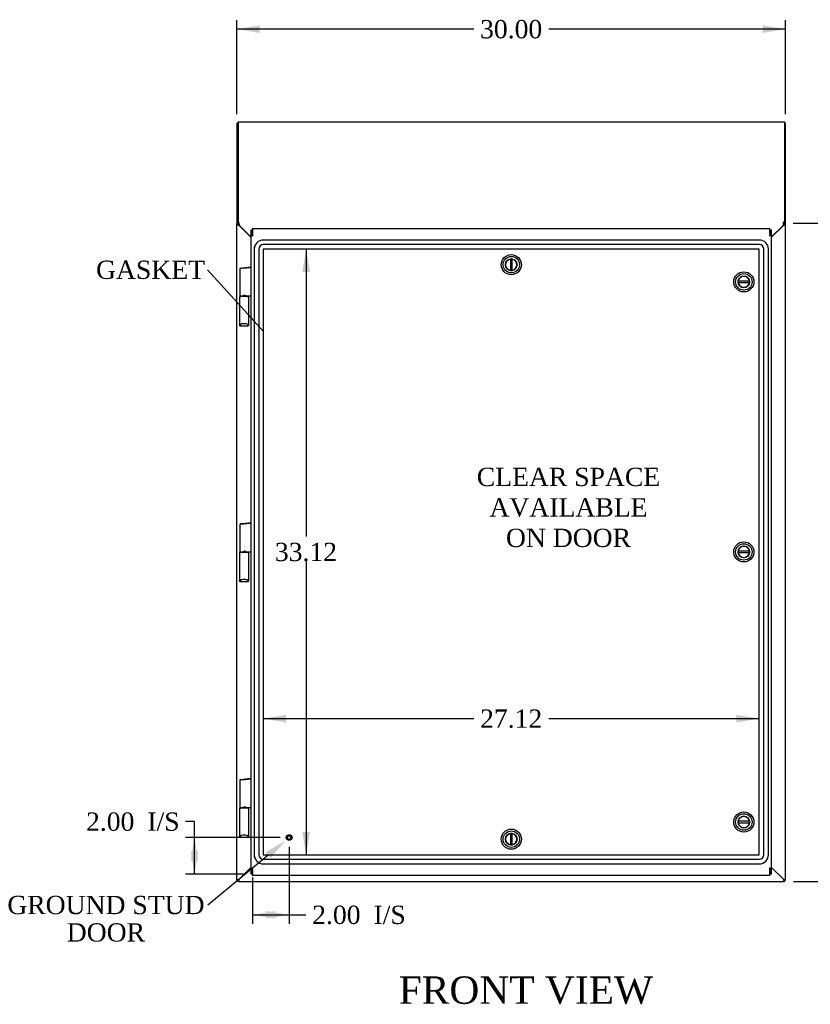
# Model space of a CAD drawing. Header units: inches. Extents: x 1 to 240, y -1 to 159.
# Tile 8 of 18: x 43 to 86, y 54 to 108. Entities that reach past the tile are written whole.
import ezdxf
from ezdxf import colors
from ezdxf.entities.mleader import LeaderData, LeaderLine
from ezdxf.enums import TextEntityAlignment as Align
from ezdxf.lldxf.tags import DXFTag
from ezdxf.math import Vec2, Vec3

# ---------------------------------------------------------------- set-up
doc = ezdxf.new("R2010")
doc.units = ezdxf.units.IN
doc.header["$MEASUREMENT"] = 0
for name, color, linetype in [('COM70220', 7, 'Continuous'), ('COM70700-5', 7, 'Continuous'), ('COM70702-9', 7, 'Continuous'), ('COM70703-4', 7, 'Continuous'), ('COM70705-9', 7, 'Continuous'), ('Default', 7, 'Continuous'), ('DV1_Default', 7, 'Continuous'), ('HNG86659-1', 7, 'Continuous'), ('LOK10031', 7, 'Continuous'), ('LOK10031_INSERT', 7, 'Continuous'), ('STD26258', 7, 'Continuous')]:
    doc.layers.add(name, color=color, linetype=linetype)
doc.styles.add('SEACAD_Times_New_Roman', font='times.ttf')
tags = doc.linetypes.add('HIDDEN2', pattern=[0.1875, 0.125, -0.0625]).pattern_tags.tags
tags[6:7] = [DXFTag(74, 4), DXFTag(75, 0), DXFTag(340, '0'), DXFTag(46, 0.0), DXFTag(50, 0.0), DXFTag(44, 0.0), DXFTag(45, 0.0)]
tags[4:5] = [DXFTag(74, 4), DXFTag(75, 0), DXFTag(340, '0'), DXFTag(46, 0.0), DXFTag(50, 0.0), DXFTag(44, 0.0), DXFTag(45, 0.0)]
doc.dimstyles.new('HAMMOND_(STH_-_240x160)', dxfattribs={"dimtxt": 1, "dimasz": 1.25, "dimexe": 0.5, "dimexo": 0.5, "dimgap": 0.25, "dimtad": 0, "dimtih": 1, "dimtoh": 1, "dimzin": 0, "dimdsep": 46, "dimtxsty": 'SEACAD_Times_New_Roman', "dimblk1": '_SE_FILLED', "dimblk2": '_SE_FILLED', "dimsah": 1, "dimcen": 0.5, "dimadec": 0, "dimazin": 0, "dimtfac": 0.8, "dimtofl": 0, "dimtmove": 0, "dimatfit": 3, "dimfxl": 1, "dimtolj": 1, "dimtzin": 0, "dimarcsym": 0})

# ---------------------------------------------------------------- blocks, each defined once
blk = doc.blocks.new('_SE_FILLED')
at = {"color": 0}
blk.add_line((0, 0), (-1, 0), dxfattribs=at)
blk.add_solid([(0, 0), (-1, -0.1665), (-1, 0.1665), (0, 0)], dxfattribs=at)
blk = doc.blocks.new('SE')
at = {"layer": 'COM70220', "color": 7, "linetype": 'HIDDEN2'}
for p, q in [((83.5, 95.989), (56.381, 95.989)), ((83.5, 95.988), (56.381, 95.988)), ((55.881, 95.489), (55.881, 62.37)), ((55.882, 95.489), (55.882, 62.37)), ((56.131, 95.489), (56.131, 62.37)), ((56.38, 95.489), (56.38, 62.37)), ((83.5, 95.739), (56.381, 95.739)), ((83.5, 95.49), (56.381, 95.49)), ((56.381, 95.489), (56.381, 62.37)), ((83.5, 95.489), (56.381, 95.489)), ((83.5, 62.37), (83.5, 95.489)), ((83.501, 62.37), (83.501, 95.489)), ((83.75, 62.37), (83.75, 95.489)), ((83.999, 62.37), (83.999, 95.489)), ((84, 62.37), (84, 95.489)), ((56.381, 62.37), (83.5, 62.37)), ((56.381, 62.369), (83.5, 62.369)), ((56.381, 62.12), (83.5, 62.12)), ((56.381, 61.871), (83.5, 61.871)), ((56.381, 61.87), (83.5, 61.87))]:
    blk.add_line(p, q, dxfattribs=at)
for centre, radius, start, end in [((56.381, 95.489), 0.5, 90, 180), ((56.381, 95.489), 0.499, 90, 180), ((83.5, 95.489), 0.5, 0, 90), ((83.5, 95.489), 0.499, 0, 90), ((56.381, 95.489), 0.25, 90, 180), ((56.381, 95.489), 0.001, 90, 180), ((83.5, 95.489), 0.25, 0, 90), ((83.5, 95.489), 0.001, 0, 90), ((56.381, 62.37), 0.5, 180, 270), ((56.381, 62.37), 0.499, 180, 270), ((56.381, 62.37), 0.25, 180, 270), ((56.381, 62.37), 0.001, 180, 270), ((83.5, 62.37), 0.5, 270, 0), ((83.5, 62.37), 0.001, 270, 0), ((83.5, 62.37), 0.25, 270, 0), ((83.5, 62.37), 0.499, 270, 0)]:
    blk.add_arc(centre, radius, start, end, dxfattribs=at)
at = {"layer": 'COM70700-5', "color": 7, "linetype": 'Continuous'}
for p, q in [((55.013, 102.37), (54.941, 102.37)), ((54.941, 102.37), (54.941, 96.875)), ((84.869, 102.37), (84.941, 102.37)), ((84.941, 96.875), (84.941, 102.37)), ((55.013, 96.875), (55.013, 96.939)), ((84.869, 96.939), (84.869, 96.875)), ((54.941, 96.875), (54.945, 96.873)), ((54.941, 96.875), (55.013, 96.875)), ((54.941, 60.98), (54.941, 96.875)), ((55.014, 96.873), (54.945, 96.873)), ((55.013, 96.875), (55.014, 96.873)), ((55.049, 96.798), (55.725, 96.121)), ((84.155, 96.12), (84.833, 96.798)), ((84.867, 96.873), (84.869, 96.875)), ((84.867, 96.873), (84.936, 96.873)), ((84.941, 96.875), (84.869, 96.875)), ((84.936, 96.873), (84.941, 96.875)), ((84.941, 60.98), (84.941, 96.875)), ((55.049, 61.016), (55.725, 61.692)), ((84.155, 61.693), (84.833, 61.016)), ((54.945, 60.982), (54.941, 60.98)), ((54.941, 60.98), (55.013, 60.98)), ((55.014, 60.982), (54.945, 60.982)), ((55.014, 60.982), (55.013, 60.98)), ((84.867, 60.982), (84.936, 60.982)), ((84.867, 60.982), (84.869, 60.98)), ((84.941, 60.98), (84.869, 60.98)), ((84.936, 60.982), (84.941, 60.98))]:
    blk.add_line(p, q, dxfattribs=at)
for centre, radius, start, end in [((55.225, 96.925), 0.217, 193.924, 215.7586), ((84.656, 96.925), 0.217, 324.2414, 346.076), ((55.691, 96.158), 0.25, 132.3185, 135.3407), ((84.191, 96.158), 0.25, 44.6593, 47.6815)]:
    blk.add_arc(centre, radius, start, end, dxfattribs=at)
for points, knots in [([(54.941, 102.37), (54.941, 102.374), (54.943, 102.377), (54.954, 102.384), (54.962, 102.388), (54.982, 102.395), (54.994, 102.398), (55.009, 102.402), (55.011, 102.403), (55.012, 102.403)], [0, 0, 0, 0, 0.25, 0.25, 0.5, 0.5, 0.75, 0.75, 0.7817374, 0.7817374, 0.7817374, 0.7817374]), ([(84.941, 102.37), (84.941, 102.374), (84.938, 102.377), (84.927, 102.384), (84.919, 102.388), (84.899, 102.395), (84.887, 102.398), (84.872, 102.402), (84.871, 102.403), (84.869, 102.403)], [0, 0, 0, 0, 0.25, 0.25, 0.5, 0.5, 0.75, 0.75, 0.7817379, 0.7817379, 0.7817379, 0.7817379]), ([(54.945, 96.873), (54.948, 96.866), (54.953, 96.86), (54.966, 96.848), (54.975, 96.842), (54.993, 96.829), (55.003, 96.823), (55.025, 96.81), (55.037, 96.804), (55.049, 96.798)], [0, 0, 0, 0, 0.25, 0.25, 0.5, 0.5, 0.75, 0.75, 1, 1, 1, 1]), ([(84.833, 96.798), (84.844, 96.804), (84.856, 96.81), (84.878, 96.823), (84.888, 96.829), (84.907, 96.842), (84.915, 96.848), (84.928, 96.86), (84.933, 96.866), (84.936, 96.873)], [0, 0, 0, 0, 0.25, 0.25, 0.5, 0.5, 0.75, 0.75, 1, 1, 1, 1]), ([(55.049, 61.016), (55.037, 61.013), (55.025, 61.01), (55.003, 61.004), (54.993, 61.002), (54.975, 60.996), (54.966, 60.993), (54.953, 60.988), (54.948, 60.985), (54.945, 60.982)], [0, 0, 0, 0, 0.25, 0.25, 0.5, 0.5, 0.75, 0.75, 1, 1, 1, 1]), ([(55.049, 61.016), (55.041, 61.01), (55.033, 61.004), (55.021, 60.993), (55.016, 60.988), (55.014, 60.982)], [0, 0, 0, 0, 0.5, 0.5, 1, 1, 1, 1]), ([(84.833, 61.016), (84.836, 61.013), (84.84, 61.01), (84.848, 61.004), (84.851, 61.002), (84.857, 60.996), (84.86, 60.993), (84.864, 60.988), (84.866, 60.985), (84.867, 60.982)], [0, 0, 0, 0, 0.25, 0.25, 0.5, 0.5, 0.75, 0.75, 1, 1, 1, 1]), ([(84.833, 61.016), (84.844, 61.013), (84.856, 61.01), (84.878, 61.004), (84.888, 61.002), (84.907, 60.996), (84.915, 60.993), (84.928, 60.988), (84.933, 60.985), (84.936, 60.982)], [0, 0, 0, 0, 0.25, 0.25, 0.5, 0.5, 0.75, 0.75, 1, 1, 1, 1])]:
    blk.add_open_spline(points, degree=3, knots=knots, dxfattribs=at)
at = {"layer": 'COM70702-9', "color": 7, "linetype": 'Continuous'}
for p, q in [((55.013, 102.453), (84.869, 102.453)), ((55.013, 102.453), (55.013, 97.004)), ((84.869, 102.453), (84.869, 97.004)), ((55.013, 96.939), (55.013, 97.004)), ((55.013, 97.004), (55.051, 96.933)), ((55.013, 96.939), (55.051, 96.868)), ((55.051, 96.868), (55.051, 96.933)), ((84.831, 96.933), (84.869, 97.004)), ((84.831, 96.868), (84.869, 96.939)), ((84.831, 96.868), (84.831, 96.933)), ((84.869, 97.004), (84.869, 96.939)), ((55.064, 96.835), (55.075, 96.79)), ((55.075, 96.79), (55.725, 96.139)), ((84.155, 96.139), (84.807, 96.79)), ((84.807, 96.79), (84.817, 96.835))]:
    blk.add_line(p, q, dxfattribs=at)
for centre, radius, start, end in [((54.14, 96.755), 0.928, 5.002, 11.1068), ((85.742, 96.755), 0.928, 168.8932, 174.998), ((54.946, 96.805), 0.122, 14.6417, 31.3634), ((84.935, 96.805), 0.122, 148.6366, 165.3583)]:
    blk.add_arc(centre, radius, start, end, dxfattribs=at)
at = {"layer": 'COM70703-4', "color": 7, "linetype": 'Continuous'}
for p, q in [((55.049, 61.016), (55.725, 61.692)), ((84.155, 61.693), (84.833, 61.016)), ((55.015, 60.981), (55.013, 60.98)), ((55.013, 60.908), (55.013, 60.98)), ((55.015, 60.912), (55.013, 60.908)), ((55.013, 60.908), (84.869, 60.908)), ((55.015, 60.981), (55.015, 60.912)), ((84.869, 60.98), (84.866, 60.981)), ((84.866, 60.981), (84.866, 60.912)), ((84.869, 60.908), (84.866, 60.912)), ((84.869, 60.908), (84.869, 60.98))]:
    blk.add_line(p, q, dxfattribs=at)
for points in [[(55.049, 61.016), (55.046, 61.012), (55.043, 61.008), (55.037, 61.001), (55.035, 60.997), (55.029, 60.991), (55.026, 60.988), (55.021, 60.984), (55.018, 60.982), (55.015, 60.981)], [(55.049, 61.016), (55.046, 61.004), (55.043, 60.992), (55.037, 60.97), (55.035, 60.96), (55.029, 60.942), (55.026, 60.933), (55.021, 60.92), (55.018, 60.915), (55.015, 60.912)], [(84.866, 60.981), (84.863, 60.982), (84.86, 60.984), (84.855, 60.988), (84.852, 60.991), (84.847, 60.997), (84.844, 61.001), (84.838, 61.008), (84.835, 61.012), (84.833, 61.016)], [(84.866, 60.912), (84.863, 60.915), (84.86, 60.92), (84.855, 60.933), (84.852, 60.942), (84.847, 60.96), (84.844, 60.97), (84.838, 60.992), (84.835, 61.004), (84.833, 61.016)]]:
    blk.add_open_spline(points, degree=3, knots=[0, 0, 0, 0, 0.25, 0.25, 0.5, 0.5, 0.75, 0.75, 1, 1, 1, 1], dxfattribs=at)
at = {"layer": 'COM70705-9', "color": 7, "linetype": 'Continuous'}
for p, q in [((55.725, 96.242), (55.725, 96.552)), ((55.725, 96.552), (55.797, 96.552)), ((55.797, 96.617), (55.797, 96.3)), ((55.797, 96.617), (84.083, 96.617)), ((55.797, 96.242), (55.797, 96.552)), ((84.083, 96.3), (84.083, 96.617)), ((84.083, 96.552), (84.083, 96.242)), ((84.083, 96.552), (84.155, 96.552)), ((84.155, 96.552), (84.155, 96.242)), ((55.725, 96.242), (55.797, 96.242)), ((55.725, 61.618), (55.725, 96.242)), ((55.797, 96.3), (55.797, 96.235)), ((55.797, 96.242), (55.797, 96.235)), ((55.797, 96.235), (55.833, 96.202)), ((55.797, 96.235), (55.833, 96.202)), ((84.083, 96.235), (84.047, 96.202)), ((84.083, 96.235), (84.047, 96.202)), ((84.083, 96.3), (84.083, 96.235)), ((84.155, 96.242), (84.083, 96.242)), ((84.083, 96.242), (84.083, 96.235)), ((84.155, 96.242), (84.155, 61.618)), ((55.725, 61.618), (55.797, 61.618)), ((55.725, 61.308), (55.725, 61.618)), ((55.797, 61.625), (55.833, 61.657)), ((55.797, 61.625), (55.833, 61.657)), ((55.797, 61.559), (55.797, 61.625)), ((55.797, 61.618), (55.797, 61.625)), ((55.797, 61.308), (55.797, 61.618)), ((55.797, 61.559), (55.797, 61.242)), ((84.083, 61.625), (84.047, 61.657)), ((84.083, 61.625), (84.047, 61.657)), ((84.083, 61.618), (84.083, 61.625)), ((84.083, 61.559), (84.083, 61.625)), ((84.155, 61.618), (84.083, 61.618)), ((84.083, 61.618), (84.083, 61.308)), ((84.083, 61.242), (84.083, 61.559)), ((84.155, 61.618), (84.155, 61.308)), ((55.797, 61.308), (55.725, 61.308)), ((84.083, 61.242), (55.797, 61.242)), ((84.155, 61.308), (84.083, 61.308))]:
    blk.add_line(p, q, dxfattribs=at)
at = {"layer": 'HNG86659-1', "color": 7, "linetype": 'Continuous'}
for p, q in [((55.095, 94.412), (55.095, 92.931)), ((55.13, 94.451), (55.272, 94.469)), ((55.255, 94.466), (55.714, 94.524)), ((55.255, 94.466), (55.272, 94.469)), ((55.272, 94.469), (55.712, 94.524)), ((55.076, 92.852), (55.076, 91.337)), ((55.095, 92.891), (55.095, 92.857)), ((55.548, 92.911), (55.115, 92.911)), ((55.115, 92.911), (55.548, 92.911)), ((55.452, 92.931), (55.714, 92.931)), ((55.568, 92.856), (55.568, 92.891)), ((55.587, 91.337), (55.587, 92.852)), ((55.076, 91.338), (55.096, 91.387)), ((55.138, 91.356), (55.116, 91.299)), ((55.137, 91.354), (55.116, 91.299)), ((55.116, 91.299), (55.55, 91.299)), ((55.138, 91.356), (55.137, 91.354)), ((55.525, 91.356), (55.526, 91.354)), ((55.525, 91.356), (55.548, 91.299)), ((55.526, 91.354), (55.547, 91.299)), ((55.587, 91.338), (55.568, 91.387)), ((55.095, 80.425), (55.095, 78.944)), ((55.272, 80.482), (55.13, 80.464)), ((55.255, 80.479), (55.714, 80.537)), ((55.255, 80.479), (55.272, 80.482)), ((55.272, 80.482), (55.712, 80.537)), ((55.076, 78.865), (55.076, 77.35)), ((55.095, 78.904), (55.095, 78.87)), ((55.115, 78.924), (55.548, 78.924)), ((55.548, 78.924), (55.115, 78.924)), ((55.452, 78.944), (55.714, 78.944)), ((55.568, 78.869), (55.568, 78.904)), ((55.587, 77.35), (55.587, 78.865)), ((55.076, 77.351), (55.096, 77.4)), ((55.138, 77.369), (55.116, 77.311)), ((55.137, 77.367), (55.116, 77.312)), ((55.116, 77.311), (55.55, 77.311)), ((55.138, 77.369), (55.137, 77.367)), ((55.525, 77.369), (55.526, 77.367)), ((55.525, 77.369), (55.548, 77.311)), ((55.526, 77.367), (55.547, 77.312)), ((55.587, 77.351), (55.568, 77.4)), ((55.095, 66.437), (55.095, 64.956)), ((55.13, 66.476), (55.272, 66.494)), ((55.255, 66.492), (55.714, 66.549)), ((55.255, 66.492), (55.272, 66.494)), ((55.272, 66.494), (55.712, 66.549)), ((55.076, 64.877), (55.076, 63.362)), ((55.095, 64.917), (55.095, 64.882)), ((55.548, 64.937), (55.115, 64.937)), ((55.115, 64.937), (55.548, 64.937)), ((55.452, 64.956), (55.714, 64.956)), ((55.568, 64.882), (55.568, 64.917)), ((55.587, 63.362), (55.587, 64.877)), ((55.076, 63.363), (55.096, 63.412)), ((55.138, 63.381), (55.116, 63.324)), ((55.137, 63.379), (55.116, 63.324)), ((55.116, 63.324), (55.55, 63.324)), ((55.138, 63.381), (55.137, 63.379)), ((55.525, 63.381), (55.526, 63.379)), ((55.525, 63.381), (55.548, 63.324)), ((55.526, 63.379), (55.547, 63.324)), ((55.587, 63.363), (55.568, 63.412))]:
    blk.add_line(p, q, dxfattribs=at)
for centre, radius, start, end in [((55.135, 94.412), 0.0394, 97.125, 180.0158), ((55.714, 94.512), 0.0118, 85.5954, 97.125), ((55.68, 94.508), 0.0401, 325.0143, 338.1633), ((55.714, 94.512), 0.0118, 65.0769, 85.6132), ((55.063, 94.534), 0.656, 356.4098, 359.0269), ((55.714, 94.512), 0.0118, 0, 65.0772), ((55.115, 92.853), 0.039, 171.5664, 181.5605), ((55.116, 92.852), 0.0395, 121.1698, 169.9579), ((55.115, 92.931), 0.0197, 180, 270), ((55.115, 92.891), 0.0197, 90, 180), ((55.129, 92.858), 0.0339, 181.4039, 189.3839), ((55.548, 92.931), 0.0197, 270, 0), ((55.548, 92.891), 0.0197, 0, 90), ((55.548, 92.852), 0.0395, 10.0421, 58.9435), ((55.534, 92.858), 0.0339, 350.6189, 358.4811), ((55.548, 92.853), 0.039, 358.4395, 8.4336), ((54.514, 92.311), 1.368, 28.4945, 28.8184), ((55.714, 92.943), 0.0118, 271.6274, 0), ((55.714, 92.943), 0.0118, 270.0008, 271.6266), ((55.119, 91.337), 0.0432, 178.9335, 189.6893), ((55.115, 91.337), 0.0392, 191.22, 253.533), ((55.121, 91.393), 0.0255, 192.7068, 229.3307), ((55.353, 90.564), 0.846, 91.4593, 107.1243), ((55.114, 91.348), 0.0491, 257.9682, 271.3839), ((55.311, 90.572), 0.839, 72.8076, 88.6088), ((55.549, 91.348), 0.0491, 268.6161, 282.0318), ((55.543, 91.393), 0.0255, 310.6693, 347.2932), ((55.548, 91.337), 0.0392, 286.467, 348.78), ((55.544, 91.337), 0.0432, 350.3107, 1.0665), ((55.135, 80.425), 0.0394, 97.125, 180.0158), ((55.714, 80.525), 0.0118, 85.5954, 97.125), ((55.68, 80.521), 0.0401, 325.0143, 338.1633), ((55.714, 80.525), 0.0118, 65.0769, 85.6132), ((55.063, 80.547), 0.656, 356.4098, 359.0269), ((55.714, 80.525), 0.0118, 0, 65.0772), ((55.115, 78.866), 0.039, 171.5664, 181.5605), ((55.116, 78.865), 0.0395, 121.1698, 169.9579), ((55.115, 78.944), 0.0197, 180, 270), ((55.115, 78.904), 0.0197, 90, 180), ((55.129, 78.871), 0.0339, 181.4039, 189.3839), ((55.548, 78.944), 0.0197, 270, 360), ((55.548, 78.904), 0.0197, 0, 90), ((55.548, 78.865), 0.0395, 10.0421, 58.9435), ((55.534, 78.871), 0.0339, 350.6189, 358.4811), ((55.548, 78.866), 0.039, 358.4395, 8.4336), ((54.514, 78.323), 1.368, 28.4945, 28.8184), ((55.714, 78.956), 0.0118, 271.6274, 0), ((55.714, 78.956), 0.0118, 270.0008, 271.6266), ((55.119, 77.35), 0.0432, 178.9335, 189.6893), ((55.115, 77.35), 0.0392, 191.22, 253.533), ((55.121, 77.405), 0.0255, 192.7068, 229.3307), ((55.353, 76.577), 0.846, 91.4593, 107.1243), ((55.114, 77.361), 0.0491, 257.9682, 271.3839), ((55.311, 76.584), 0.839, 72.8076, 88.6088), ((55.549, 77.361), 0.0491, 268.6161, 282.0318), ((55.543, 77.405), 0.0255, 310.6693, 347.2932), ((55.548, 77.35), 0.0392, 286.467, 348.78), ((55.544, 77.35), 0.0432, 350.3107, 1.0665), ((55.135, 66.437), 0.0394, 97.125, 180.0158), ((55.714, 66.537), 0.0118, 85.5954, 97.125), ((55.68, 66.533), 0.0401, 325.0143, 338.1633), ((55.714, 66.537), 0.0118, 65.0769, 85.6132), ((55.063, 66.559), 0.656, 356.4098, 359.0269), ((55.714, 66.537), 0.0118, 0, 65.0772), ((55.115, 64.879), 0.039, 171.5664, 181.5605), ((55.116, 64.877), 0.0395, 121.1698, 169.9579), ((55.115, 64.956), 0.0197, 180, 270), ((55.115, 64.917), 0.0197, 90, 180), ((55.129, 64.883), 0.0339, 181.4039, 189.3839), ((55.548, 64.956), 0.0197, 270, 360), ((55.548, 64.917), 0.0197, 0, 90), ((55.548, 64.877), 0.0395, 10.0421, 58.9435), ((55.534, 64.883), 0.0339, 350.6189, 358.4811), ((55.548, 64.879), 0.039, 358.4395, 8.4336), ((54.514, 64.336), 1.368, 28.4945, 28.8184), ((55.714, 64.968), 0.0118, 271.6274, 0), ((55.714, 64.968), 0.0118, 270.0008, 271.6266), ((55.119, 63.362), 0.0432, 178.9335, 189.6893), ((55.115, 63.363), 0.0392, 191.22, 253.533), ((55.121, 63.418), 0.0255, 192.7068, 229.3307), ((55.353, 62.59), 0.846, 91.4593, 107.1243), ((55.114, 63.373), 0.0491, 257.9682, 271.3839), ((55.311, 62.597), 0.839, 72.8076, 88.6088), ((55.549, 63.373), 0.0491, 268.6161, 282.0318), ((55.543, 63.418), 0.0255, 310.6693, 347.2932), ((55.548, 63.363), 0.0392, 286.467, 348.78), ((55.544, 63.362), 0.0432, 350.3107, 1.0665)]:
    blk.add_arc(centre, radius, start, end, dxfattribs=at)
for centre, start_param, end_param in [((55.116, 91.31), 3.064718, 3.265947), ((55.548, 91.31), 3.017238, 3.218468), ((55.116, 77.323), 3.064718, 3.265947), ((55.548, 77.323), 3.017238, 3.218468), ((55.116, 63.336), 3.064718, 3.265947), ((55.548, 63.336), 3.017238, 3.218468)]:
    blk.add_ellipse(centre, major_axis=(0, 0.0118), ratio=0.049276, start_param=start_param, end_param=end_param, dxfattribs=at)
for points, knots in [([(55.269, 94.449), (55.256, 94.447), (55.244, 94.445), (55.221, 94.442), (55.21, 94.44), (55.178, 94.434), (55.159, 94.431), (55.136, 94.426), (55.129, 94.424), (55.117, 94.422), (55.112, 94.42), (55.104, 94.417), (55.101, 94.416), (55.097, 94.414), (55.097, 94.414), (55.096, 94.413), (55.095, 94.412), (55.095, 94.412)], [0, 0, 0, 0, 0.125, 0.125, 0.25, 0.25, 0.5, 0.5, 0.625, 0.625, 0.75, 0.75, 0.875, 0.875, 0.9375, 0.9375, 1, 1, 1, 1]), ([(55.269, 94.449), (55.268, 94.452), (55.268, 94.455), (55.268, 94.461), (55.268, 94.463), (55.268, 94.465), (55.267, 94.466), (55.267, 94.467), (55.266, 94.467), (55.264, 94.467), (55.262, 94.467), (55.258, 94.467), (55.257, 94.466), (55.255, 94.466)], [0, 0, 0, 0, 0.25, 0.25, 0.5, 0.5, 0.625, 0.625, 0.75, 0.75, 0.875, 0.875, 1, 1, 1, 1]), ([(55.32, 94.435), (55.319, 94.435), (55.319, 94.435), (55.318, 94.436), (55.317, 94.436), (55.316, 94.436), (55.315, 94.437), (55.311, 94.437), (55.309, 94.438), (55.303, 94.44), (55.298, 94.441), (55.286, 94.445), (55.277, 94.447), (55.269, 94.449)], [0, 0, 0, 0, 0.03125, 0.03125, 0.0625, 0.0625, 0.125, 0.125, 0.25, 0.25, 0.5, 0.5, 1, 1, 1, 1]), ([(55.713, 94.485), (55.687, 94.481), (55.661, 94.478), (55.635, 94.475), (55.53, 94.462), (55.425, 94.449), (55.32, 94.435)], [0, 0, 0, 0, 0.198595, 0.198595, 0.198595, 1, 1, 1, 1]), ([(55.725, 94.492), (55.725, 94.492), (55.725, 94.492), (55.722, 94.493), (55.72, 94.493), (55.717, 94.493)], [0, 0, 0, 0, 0.5, 0.5, 1, 1, 1, 1]), ([(55.452, 92.931), (55.442, 92.931), (55.431, 92.932), (55.409, 92.937), (55.398, 92.941), (55.376, 92.948), (55.365, 92.952), (55.348, 92.959), (55.342, 92.961), (55.331, 92.966), (55.326, 92.968), (55.32, 92.97)], [0, 0, 0, 0, 0.25, 0.25, 0.5, 0.5, 0.75, 0.75, 0.875, 0.875, 1, 1, 1, 1]), ([(55.714, 92.931), (55.714, 92.931), (55.714, 92.931), (55.714, 92.931), (55.715, 92.931), (55.715, 92.931), (55.715, 92.931), (55.715, 92.932), (55.715, 92.933), (55.716, 92.935), (55.716, 92.937), (55.716, 92.946), (55.717, 92.954), (55.717, 92.963)], [0, 0, 0, 0, 0.03125, 0.03125, 0.0625, 0.0625, 0.125, 0.125, 0.25, 0.25, 0.5, 0.5, 1, 1, 1, 1]), ([(55.725, 92.965), (55.725, 92.964), (55.724, 92.964), (55.721, 92.964), (55.719, 92.963), (55.717, 92.963)], [0, 0, 0, 0, 0.5, 0.5, 1, 1, 1, 1]), ([(55.104, 91.373), (55.106, 91.37), (55.109, 91.367), (55.114, 91.362), (55.118, 91.36), (55.123, 91.357), (55.125, 91.357), (55.129, 91.356), (55.131, 91.355), (55.134, 91.355), (55.135, 91.355), (55.137, 91.356), (55.138, 91.356), (55.138, 91.356)], [0, 0, 0, 0, 0.25, 0.25, 0.5, 0.5, 0.625, 0.625, 0.75, 0.75, 0.875, 0.875, 1, 1, 1, 1]), ([(55.559, 91.373), (55.557, 91.37), (55.555, 91.367), (55.549, 91.362), (55.546, 91.36), (55.54, 91.357), (55.538, 91.357), (55.535, 91.356), (55.533, 91.355), (55.53, 91.355), (55.528, 91.355), (55.526, 91.356), (55.526, 91.356), (55.525, 91.356)], [0, 0, 0, 0, 0.25, 0.25, 0.5, 0.5, 0.625, 0.625, 0.75, 0.75, 0.875, 0.875, 1, 1, 1, 1]), ([(55.269, 80.462), (55.256, 80.46), (55.244, 80.458), (55.221, 80.455), (55.21, 80.453), (55.178, 80.447), (55.159, 80.444), (55.136, 80.439), (55.129, 80.437), (55.117, 80.434), (55.112, 80.433), (55.104, 80.43), (55.101, 80.429), (55.097, 80.427), (55.097, 80.427), (55.096, 80.426), (55.095, 80.425), (55.095, 80.425)], [0, 0, 0, 0, 0.125, 0.125, 0.25, 0.25, 0.5, 0.5, 0.625, 0.625, 0.75, 0.75, 0.875, 0.875, 0.9375, 0.9375, 1, 1, 1, 1]), ([(55.269, 80.462), (55.268, 80.465), (55.268, 80.468), (55.268, 80.473), (55.268, 80.476), (55.268, 80.478), (55.267, 80.479), (55.267, 80.48), (55.266, 80.48), (55.264, 80.48), (55.262, 80.48), (55.258, 80.48), (55.257, 80.479), (55.255, 80.479)], [0, 0, 0, 0, 0.25, 0.25, 0.5, 0.5, 0.625, 0.625, 0.75, 0.75, 0.875, 0.875, 1, 1, 1, 1]), ([(55.32, 80.448), (55.319, 80.448), (55.319, 80.448), (55.318, 80.449), (55.317, 80.449), (55.316, 80.449), (55.315, 80.449), (55.311, 80.45), (55.309, 80.451), (55.303, 80.453), (55.298, 80.454), (55.286, 80.458), (55.277, 80.46), (55.269, 80.462)], [0, 0, 0, 0, 0.03125, 0.03125, 0.0625, 0.0625, 0.125, 0.125, 0.25, 0.25, 0.5, 0.5, 1, 1, 1, 1]), ([(55.713, 80.498), (55.687, 80.494), (55.661, 80.491), (55.635, 80.488), (55.53, 80.475), (55.425, 80.461), (55.32, 80.448)], [0, 0, 0, 0, 0.198595, 0.198595, 0.198595, 1, 1, 1, 1]), ([(55.725, 80.505), (55.725, 80.505), (55.725, 80.505), (55.722, 80.505), (55.72, 80.506), (55.717, 80.506)], [0, 0, 0, 0, 0.5, 0.5, 1, 1, 1, 1]), ([(55.452, 78.944), (55.442, 78.944), (55.431, 78.945), (55.409, 78.95), (55.398, 78.954), (55.376, 78.961), (55.365, 78.965), (55.348, 78.972), (55.342, 78.974), (55.331, 78.979), (55.326, 78.981), (55.32, 78.983)], [0, 0, 0, 0, 0.25, 0.25, 0.5, 0.5, 0.75, 0.75, 0.875, 0.875, 1, 1, 1, 1]), ([(55.714, 78.944), (55.714, 78.944), (55.714, 78.944), (55.714, 78.944), (55.715, 78.944), (55.715, 78.944), (55.715, 78.944), (55.715, 78.945), (55.715, 78.945), (55.716, 78.948), (55.716, 78.95), (55.716, 78.959), (55.717, 78.967), (55.717, 78.976)], [0, 0, 0, 0, 0.03125, 0.03125, 0.0625, 0.0625, 0.125, 0.125, 0.25, 0.25, 0.5, 0.5, 1, 1, 1, 1]), ([(55.725, 78.977), (55.725, 78.977), (55.724, 78.977), (55.721, 78.977), (55.719, 78.976), (55.717, 78.976)], [0, 0, 0, 0, 0.5, 0.5, 1, 1, 1, 1]), ([(55.104, 77.386), (55.106, 77.383), (55.109, 77.38), (55.114, 77.375), (55.118, 77.372), (55.123, 77.37), (55.125, 77.369), (55.129, 77.369), (55.131, 77.368), (55.134, 77.368), (55.135, 77.368), (55.137, 77.369), (55.138, 77.369), (55.138, 77.369)], [0, 0, 0, 0, 0.25, 0.25, 0.5, 0.5, 0.625, 0.625, 0.75, 0.75, 0.875, 0.875, 1, 1, 1, 1]), ([(55.559, 77.386), (55.557, 77.383), (55.555, 77.38), (55.549, 77.375), (55.546, 77.372), (55.54, 77.37), (55.538, 77.369), (55.535, 77.369), (55.533, 77.368), (55.53, 77.368), (55.528, 77.368), (55.526, 77.369), (55.526, 77.369), (55.525, 77.369)], [0, 0, 0, 0, 0.25, 0.25, 0.5, 0.5, 0.625, 0.625, 0.75, 0.75, 0.875, 0.875, 1, 1, 1, 1]), ([(55.269, 66.474), (55.256, 66.473), (55.244, 66.471), (55.221, 66.467), (55.21, 66.465), (55.178, 66.46), (55.159, 66.456), (55.136, 66.451), (55.129, 66.45), (55.117, 66.447), (55.112, 66.445), (55.104, 66.443), (55.101, 66.442), (55.097, 66.44), (55.097, 66.439), (55.096, 66.438), (55.095, 66.438), (55.095, 66.437)], [0, 0, 0, 0, 0.125, 0.125, 0.25, 0.25, 0.5, 0.5, 0.625, 0.625, 0.75, 0.75, 0.875, 0.875, 0.9375, 0.9375, 1, 1, 1, 1]), ([(55.269, 66.474), (55.268, 66.478), (55.268, 66.481), (55.268, 66.486), (55.268, 66.488), (55.268, 66.49), (55.267, 66.491), (55.267, 66.492), (55.266, 66.492), (55.264, 66.493), (55.262, 66.492), (55.258, 66.492), (55.257, 66.492), (55.255, 66.492)], [0, 0, 0, 0, 0.25, 0.25, 0.5, 0.5, 0.625, 0.625, 0.75, 0.75, 0.875, 0.875, 1, 1, 1, 1]), ([(55.32, 66.461), (55.319, 66.461), (55.319, 66.461), (55.318, 66.461), (55.317, 66.461), (55.316, 66.462), (55.315, 66.462), (55.311, 66.463), (55.309, 66.463), (55.303, 66.465), (55.298, 66.467), (55.286, 66.47), (55.277, 66.472), (55.269, 66.474)], [0, 0, 0, 0, 0.03125, 0.03125, 0.0625, 0.0625, 0.125, 0.125, 0.25, 0.25, 0.5, 0.5, 1, 1, 1, 1]), ([(55.713, 66.51), (55.687, 66.507), (55.661, 66.504), (55.635, 66.5), (55.53, 66.487), (55.425, 66.474), (55.32, 66.461)], [0, 0, 0, 0, 0.198595, 0.198595, 0.198595, 1, 1, 1, 1]), ([(55.725, 66.517), (55.725, 66.517), (55.725, 66.518), (55.722, 66.518), (55.72, 66.518), (55.717, 66.518)], [0, 0, 0, 0, 0.5, 0.5, 1, 1, 1, 1]), ([(55.452, 64.956), (55.442, 64.956), (55.431, 64.958), (55.409, 64.963), (55.398, 64.966), (55.376, 64.974), (55.365, 64.978), (55.348, 64.984), (55.342, 64.987), (55.331, 64.991), (55.326, 64.993), (55.32, 64.996)], [0, 0, 0, 0, 0.25, 0.25, 0.5, 0.5, 0.75, 0.75, 0.875, 0.875, 1, 1, 1, 1]), ([(55.714, 64.956), (55.714, 64.956), (55.714, 64.956), (55.714, 64.956), (55.715, 64.956), (55.715, 64.957), (55.715, 64.957), (55.715, 64.957), (55.715, 64.958), (55.716, 64.96), (55.716, 64.963), (55.716, 64.971), (55.717, 64.98), (55.717, 64.989)], [0, 0, 0, 0, 0.03125, 0.03125, 0.0625, 0.0625, 0.125, 0.125, 0.25, 0.25, 0.5, 0.5, 1, 1, 1, 1]), ([(55.725, 64.99), (55.725, 64.99), (55.724, 64.989), (55.721, 64.989), (55.719, 64.989), (55.717, 64.989)], [0, 0, 0, 0, 0.5, 0.5, 1, 1, 1, 1]), ([(55.104, 63.399), (55.106, 63.395), (55.109, 63.392), (55.114, 63.387), (55.118, 63.385), (55.123, 63.383), (55.125, 63.382), (55.129, 63.381), (55.131, 63.381), (55.134, 63.381), (55.135, 63.381), (55.137, 63.381), (55.138, 63.381), (55.138, 63.381)], [0, 0, 0, 0, 0.25, 0.25, 0.5, 0.5, 0.625, 0.625, 0.75, 0.75, 0.875, 0.875, 1, 1, 1, 1]), ([(55.559, 63.399), (55.557, 63.395), (55.555, 63.392), (55.549, 63.387), (55.546, 63.385), (55.54, 63.383), (55.538, 63.382), (55.535, 63.381), (55.533, 63.381), (55.53, 63.381), (55.528, 63.381), (55.526, 63.381), (55.526, 63.381), (55.525, 63.381)], [0, 0, 0, 0, 0.25, 0.25, 0.5, 0.5, 0.625, 0.625, 0.75, 0.75, 0.875, 0.875, 1, 1, 1, 1])]:
    blk.add_open_spline(points, degree=3, knots=knots, dxfattribs=at)
at = {"layer": 'LOK10031', "color": 7, "linetype": 'Continuous'}
for centre, radius in [((69.94, 94.638), 0.55), ((69.94, 94.638), 0.45), ((69.94, 94.638), 0.315), ((82.655, 93.7), 0.55), ((82.655, 93.7), 0.45), ((82.655, 93.7), 0.315), ((82.655, 78.93), 0.55), ((82.655, 78.93), 0.45), ((82.655, 78.93), 0.315), ((82.655, 64.159), 0.55), ((82.655, 64.159), 0.45), ((82.655, 64.159), 0.315), ((69.94, 63.222), 0.55), ((69.94, 63.222), 0.45), ((69.94, 63.222), 0.315)]:
    blk.add_circle(centre, radius, dxfattribs=at)
at = {"layer": 'LOK10031_INSERT', "color": 7, "linetype": 'Continuous'}
for p, q in [((69.9, 94.948), (69.9, 94.328)), ((69.98, 94.328), (69.98, 94.948)), ((82.965, 93.74), (82.345, 93.74)), ((82.345, 93.66), (82.965, 93.66)), ((82.965, 78.97), (82.345, 78.97)), ((82.345, 78.89), (82.965, 78.89)), ((82.965, 64.199), (82.345, 64.199)), ((82.345, 64.119), (82.965, 64.119)), ((69.9, 63.532), (69.9, 62.912)), ((69.98, 62.912), (69.98, 63.532))]:
    blk.add_line(p, q, dxfattribs=at)
for centre, start, end in [((69.94, 94.638), 97.354, 262.646), ((69.94, 94.638), 82.646, 97.354), ((69.94, 94.638), 277.354, 82.646), ((69.94, 94.638), 262.646, 277.354), ((82.655, 93.7), 172.646, 187.354), ((82.655, 93.7), 7.354, 172.646), ((82.655, 93.7), 352.646, 7.354), ((82.655, 93.7), 187.354, 352.646), ((82.655, 78.93), 7.354, 172.646), ((82.655, 78.93), 172.646, 187.354), ((82.655, 78.93), 187.354, 352.646), ((82.655, 78.93), 352.646, 7.354), ((82.655, 64.159), 172.646, 187.354), ((82.655, 64.159), 7.354, 172.646), ((82.655, 64.159), 187.354, 352.646), ((82.655, 64.159), 352.646, 7.354), ((69.94, 63.222), 97.354, 262.646), ((69.94, 63.222), 82.646, 97.354), ((69.94, 63.222), 277.354, 82.646), ((69.94, 63.222), 262.646, 277.354)]:
    blk.add_arc(centre, 0.312, start, end, dxfattribs=at)
at = {"layer": 'STD26258', "color": 7, "linetype": 'HIDDEN2'}
for radius in [0.156, 0.125, 0.0944]:
    blk.add_circle((57.797, 63.308), radius, dxfattribs=at)
at = {"layer": 'DV1_Default', "insert": (73.069, 83.533), "char_height": 1, "width": 10.3154, "attachment_point": 2}
blk.add_mtext('{\\fTimes New Roman|b0||i0||c0|p34;\\C7;\\H1.;\\W1.;CLEAR SPACE \\P}{\\fTimes New Roman|b0||i0||c0|p34;\\C7;\\H1.;\\W1.;AVAILABLE \\P}{\\fTimes New Roman|b0||i0||c0|p34;\\C7;\\H1.;\\W1.;ON DOOR}', dxfattribs=at)
blk = doc.blocks.new('DMBLK661')
at = {"layer": 'Default', "linetype": 'Continuous', "transparency": 16777216}
for points in [[(90.016, 95.654), (89.807, 96.904), (89.599, 95.654)], [(90.016, 62.158), (89.599, 62.158), (89.807, 60.908)]]:
    blk.add_hatch(color=7, dxfattribs=at).paths.add_polyline_path(points)
at = {"layer": 'Default', "color": 7, "linetype": 'Continuous', "transparency": 16777216}
for p, q in [((85.35, 96.904), (90.307, 96.904)), ((89.807, 96.904), (89.807, 79.756)), ((89.807, 78.406), (89.807, 60.908)), ((85.369, 60.908), (90.307, 60.908))]:
    blk.add_line(p, q, dxfattribs=at)
at = {"layer": 'Default', "color": 7, "linetype": 'Continuous', "transparency": 16777216, "style": 'SEACAD_Times_New_Roman'}
blk.add_text('36.00', height=1, dxfattribs=at).set_placement((88.101, 79.406), align=Align.TOP_LEFT)
blk = doc.blocks.new('DMBLK662')
at = {"layer": 'Default', "linetype": 'Continuous', "transparency": 16777216}
for points in [[(56.191, 107.728), (54.941, 107.52), (56.191, 107.311)], [(83.691, 107.728), (83.691, 107.311), (84.941, 107.52)]]:
    blk.add_hatch(color=7, dxfattribs=at).paths.add_polyline_path(points)
at = {"layer": 'Default', "color": 7, "linetype": 'Continuous', "transparency": 16777216}
for p, q in [((54.941, 102.87), (54.941, 108.02)), ((84.941, 102.87), (84.941, 108.02)), ((67.884, 107.52), (54.941, 107.52)), ((84.941, 107.52), (71.997, 107.52))]:
    blk.add_line(p, q, dxfattribs=at)
at = {"layer": 'Default', "color": 7, "linetype": 'Continuous', "transparency": 16777216, "style": 'SEACAD_Times_New_Roman'}
blk.add_text('30.00', height=1, dxfattribs=at).set_placement((68.234, 108.02), align=Align.TOP_LEFT)
blk = doc.blocks.new('DMBLK672')
at = {"layer": 'Default', "linetype": 'Continuous', "transparency": 16777216}
for points in [[(52.417, 62.058), (52.833, 62.058), (52.625, 63.308)], [(52.417, 62.558), (52.625, 61.308), (52.833, 62.558)]]:
    blk.add_hatch(color=7, dxfattribs=at).paths.add_polyline_path(points)
at = {"layer": 'Default', "color": 7, "linetype": 'Continuous', "transparency": 16777216}
for p, q in [((52.625, 64.181), (52.125, 64.181)), ((52.625, 61.308), (52.625, 64.181)), ((57.297, 63.308), (52.125, 63.308)), ((55.297, 61.308), (52.125, 61.308))]:
    blk.add_line(p, q, dxfattribs=at)
at = {"layer": 'Default', "color": 7, "linetype": 'Continuous', "transparency": 16777216, "style": 'SEACAD_Times_New_Roman'}
for s, p in [('2.00', (46.691, 64.681)), ('I/S', (50.045, 64.681))]:
    blk.add_text(s, height=1, dxfattribs=at).set_placement(p, align=Align.TOP_LEFT)
blk = doc.blocks.new('DMBLK673')
at = {"layer": 'Default', "linetype": 'Continuous', "transparency": 16777216}
for points in [[(57.047, 58.875), (57.047, 59.292), (55.797, 59.084)], [(56.547, 58.875), (57.797, 59.084), (56.547, 59.292)]]:
    blk.add_hatch(color=7, dxfattribs=at).paths.add_polyline_path(points)
at = {"layer": 'Default', "color": 7, "linetype": 'Continuous', "transparency": 16777216}
for p, q in [((57.797, 62.808), (57.797, 58.584)), ((55.797, 61.118), (55.797, 58.584)), ((55.797, 59.084), (58.206, 59.084)), ((58.206, 59.084), (58.706, 59.084))]:
    blk.add_line(p, q, dxfattribs=at)
at = {"layer": 'Default', "color": 7, "linetype": 'Continuous', "transparency": 16777216, "style": 'SEACAD_Times_New_Roman'}
for s, p in [('2.00', (59.056, 59.584)), ('I/S', (62.41, 59.584))]:
    blk.add_text(s, height=1, dxfattribs=at).set_placement(p, align=Align.TOP_LEFT)
blk = doc.blocks.new('DMBLK674')
at = {"layer": 'Default', "linetype": 'Continuous', "transparency": 16777216}
for points in [[(58.931, 94.24), (58.723, 95.49), (58.514, 94.24)], [(58.931, 63.619), (58.514, 63.619), (58.723, 62.369)]]:
    blk.add_hatch(color=7, dxfattribs=at).paths.add_polyline_path(points)
at = {"layer": 'Default', "color": 7, "linetype": 'Continuous', "transparency": 16777216}
for p, q in [((58.723, 95.49), (58.723, 79.78)), ((58.723, 78.43), (58.723, 62.369))]:
    blk.add_line(p, q, dxfattribs=at)
at = {"layer": 'Default', "color": 7, "linetype": 'Continuous', "transparency": 16777216, "style": 'SEACAD_Times_New_Roman'}
blk.add_text('33.12', height=1, dxfattribs=at).set_placement((57.016, 79.43), align=Align.TOP_LEFT)
blk = doc.blocks.new('DMBLK675')
at = {"layer": 'Default', "linetype": 'Continuous', "transparency": 16777216}
for points in [[(57.63, 70.023), (56.38, 69.814), (57.63, 69.606)], [(82.251, 70.023), (82.251, 69.606), (83.501, 69.814)]]:
    blk.add_hatch(color=7, dxfattribs=at).paths.add_polyline_path(points)
at = {"layer": 'Default', "color": 7, "linetype": 'Continuous', "transparency": 16777216}
for p, q in [((56.38, 69.814), (67.884, 69.814)), ((71.996, 69.814), (83.501, 69.814))]:
    blk.add_line(p, q, dxfattribs=at)
at = {"layer": 'Default', "color": 7, "linetype": 'Continuous', "transparency": 16777216, "style": 'SEACAD_Times_New_Roman'}
blk.add_text('27.12', height=1, dxfattribs=at).set_placement((68.234, 70.314), align=Align.TOP_LEFT)

msp = doc.modelspace()

# ---------------------------------------------------------------- block references
at = {"layer": 'Default'}
msp.add_blockref('SE', (0, 0), dxfattribs=at)

# ---------------------------------------------------------------- texts
at = {"layer": 'Default', "color": 7, "linetype": 'Continuous', "style": 'SEACAD_Times_New_Roman'}
msp.add_text('FRONT VIEW', height=1.5, dxfattribs=at).set_placement((63.786, 55.717), align=Align.TOP_LEFT)

# ---------------------------------------------------------------- dimensions: what is measured, and where the dimension line sits
at = {"layer": 'Default', "color": 7, "linetype": 'Continuous'}
for base, p1, p2, picture, middle in [((54.941, 107.52), (84.941, 102.37), (54.941, 102.37), 'DMBLK662', (69.941, 107.52)), ((83.501, 69.814), (56.38, 62.37), (83.501, 78.93), 'DMBLK675', (69.94, 69.814))]:
    dim = msp.add_linear_dim(base=base, p1=p1, p2=p2, text='\\A1;<>', dimstyle='HAMMOND_(STH_-_240x160)', dxfattribs=at)
    dim.commit()
    dim.dimension.update_dxf_attribs({"geometry": picture, "text_midpoint": middle, "dimtype": 160})
for base, p1, p2, angle, picture, middle in [((89.807, 96.904), (84.85, 96.904), (84.869, 60.908), 270.0302, 'DMBLK661', (89.807, 78.906)), ((58.723, 95.49), (56.381, 95.49), (56.381, 62.369), 270, 'DMBLK674', (58.723, 78.93))]:
    dim = msp.add_linear_dim(base=base, p1=p1, p2=p2, angle=angle, text='\\A1;<>', dimstyle='HAMMOND_(STH_-_240x160)', dxfattribs=at)
    dim.commit()
    dim.dimension.update_dxf_attribs({"geometry": picture, "text_midpoint": middle, "dimtype": 161})
dim = msp.add_linear_dim(base=(52.625, 63.308), p1=(55.797, 61.308), p2=(57.797, 63.308), angle=90, text='\\A1;<> I/S', dimstyle='HAMMOND_(STH_-_240x160)', override={"dimtmove": 1}, dxfattribs=at)
dim.commit()
dim.dimension.update_dxf_attribs({"geometry": 'DMBLK672', "text_midpoint": (52.125, 64.181), "dimtype": 160})
dim = msp.add_linear_dim(base=(57.797, 59.084), p1=(55.797, 61.618), p2=(57.797, 63.308), text='\\A1;<> I/S', dimstyle='HAMMOND_(STH_-_240x160)', override={"dimtmove": 1}, dxfattribs=at)
dim.commit()
dim.dimension.update_dxf_attribs({"geometry": 'DMBLK673', "text_midpoint": (58.706, 59.084), "dimtype": 160})

# ---------------------------------------------------------------- leaders
ml = msp.add_multileader_mtext('Standard', dxfattribs=at)
ml.set_content('{\\pxsm0.9;\\fTimes New Roman|b0||i0||c0|p34;\\W1.;GASKET\\P}', color=7)
ml.set_leader_properties()
ml.set_arrow_properties(name='_SE_FILLED')
ml.build(insert=Vec2(0, 0))
ml.multileader.update_dxf_attribs({"dogleg_length": 0, "arrow_head_size": 1.25})
ctx = ml.context
ctx.base_point, ctx.char_height, ctx.arrow_head_size, ctx.landing_gap_size = Vec3(47.148, 93.94), 1, 1.25, 0.35
notes = []
notes.append((ctx, [(0, (1, 1, 0), (53.327, 94.35), (-1, 0), 0, [(0, [(56.38, 91.012)], 0, [])])]))
ctx.mtext.insert = Vec3(47.238, 94.861)
ml = msp.add_multileader_mtext('Standard', dxfattribs=at)
ml.set_content('{\\pxsm0.9;\\fTimes New Roman|b0||i0||c0|p34;\\W1.;GROUND STUD\\PDOOR\\P}', color=7)
ml.set_leader_properties()
ml.build(insert=Vec2(0, 0))
ml.multileader.update_dxf_attribs({"dogleg_length": 0, "arrow_head_size": 1.25})
ctx = ml.context
ctx.base_point, ctx.char_height, ctx.arrow_head_size, ctx.landing_gap_size = Vec3(42.467, 59.201), 1, 1.25, 0.35
ctx.text_align_type = 1
notes.append((ctx, [(0, (1, 1, 0), (53.348, 59.611), (-1, 0), 0, [(0, [(57.613, 63.152)], 0, [])])]))
ctx.mtext.insert, ctx.mtext.alignment = Vec3(47.778, 60.122), 2
for ctx, leaders in notes:
    for number, flags, end, landing, length, lines in leaders:
        leader = LeaderData()
        leader.index, (leader.has_last_leader_line, leader.has_dogleg_vector, leader.attachment_direction) = number, flags
        leader.last_leader_point, leader.dogleg_vector, leader.dogleg_length = Vec3(end), Vec3(landing), length
        for number, points, colour, breaks in lines:
            line = LeaderLine()
            line.index, line.vertices, line.color, line.breaks = number, Vec3.list(points), colors.encode_raw_color(colour), breaks
            leader.lines.append(line)
        ctx.leaders.append(leader)

doc.saveas('drawing.dxf')
